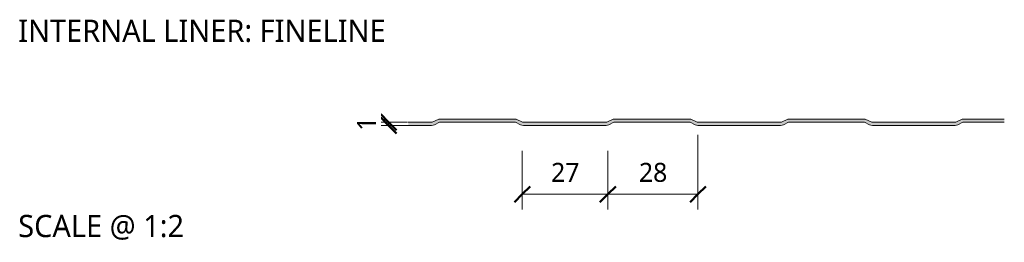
# Model space of a CAD drawing. Header units: millimetres. Extents: x 1921 to 5842, y -3826 to 1573.
# Tile 11 of 11: x 3099 to 3410, y 1129 to 1199. Entities that reach past the tile are written whole.
import ezdxf

# ---------------------------------------------------------------- set-up
doc = ezdxf.new("R2010")
doc.units = ezdxf.units.MM
for name, color, linetype, lineweight in [('A-ANNO-DIMS', 211, 'Continuous', 9), ('A-ANNO-DIMS-2', 211, 'Continuous', 9), ('A-DETL-GENF', 92, 'Continuous', 13), ('G-ANNO-TEXT', 231, 'Continuous', 9)]:
    doc.layers.add(name, color=color, linetype=linetype, lineweight=lineweight)
doc.styles.add('Yu Gothic', font='Yu Gothic.ttf', dxfattribs={"height": 7})
doc.styles.add('Yu Gothic_1', font='Yu Gothic.ttf', dxfattribs={"height": 6})
doc.styles.add('Yu Gothic_B', font='Yu Gothic.ttf', dxfattribs={"height": 7})
doc.dimstyles.new('Diagonal_2', dxfattribs={"dimscale": 304.8, "dimtxt": 6.965421, "dimasz": 0.016404, "dimexe": 0.015748, "dimexo": 0.009843, "dimgap": 0.009843, "dimtad": 1, "dimdec": 0, "dimzin": 0, "dimdsep": 46, "dimtxsty": 'Yu Gothic_1', "dimblk1": 'OBLIQUE', "dimblk2": 'OBLIQUE', "dimsah": 1, "dimcen": 0.09, "dimazin": 0, "dimtfac": 1, "dimtdec": 4, "dimtix": 1, "dimtmove": 0, "dimatfit": 3, "dimfxl": 1, "dimtvp": 1, "dimtfill": 1, "dimtolj": 1, "dimtzin": 0, "dimarcsym": 2})

# ---------------------------------------------------------------- blocks, each defined once
blk = doc.blocks.new('Metecno RFw 1000 - FINISHES - RFw 1000 - FINELINE FINISH-4368558-ALL FINISHES Copy 1')
at = {"layer": 'A-DETL-GENF'}
blk.add_hatch(color=256, dxfattribs=at).paths.add_polyline_path([(314.01, 0), (314.49, 0.06), (314.94, 0.22), (316.5, 1), (329.54, 1), (329.54, 2), (316.27, 2), (314.27, 1), (287.74, 1), (285.74, 2), (261.27, 2), (259.27, 1), (232.74, 1), (230.74, 2), (206.27, 2), (204.27, 1), (177.74, 1), (175.74, 2), (151.27, 2), (149.27, 1), (141.69, 1), (141.69, 0), (149.01, 0), (149.49, 0.06), (149.94, 0.22), (151.5, 1), (175.5, 1), (177.17, 0.18), (177.51, 0.06), (178, 0), (204.01, 0), (204.49, 0.06), (204.94, 0.22), (206.5, 1), (230.5, 1), (232.06, 0.22), (232.51, 0.06), (233, 0), (259.01, 0), (259.49, 0.06), (259.94, 0.22), (261.5, 1), (285.5, 1), (287.06, 0.22), (287.54, 0.05), (288, 0)])
for p, q in [((149.27, 1), (141.69, 1)), ((141.69, 0), (149.01, 0)), ((151.27, 2), (149.27, 1)), ((149.94, 0.22), (151.5, 1)), ((175.74, 2), (151.27, 2)), ((151.5, 1), (175.5, 1)), ((175.5, 1), (177.06, 0.22)), ((177.74, 1), (175.74, 2)), ((204.27, 1), (177.74, 1)), ((178, 0), (204.01, 0)), ((206.27, 2), (204.27, 1)), ((204.94, 0.22), (206.5, 1)), ((230.74, 2), (206.27, 2)), ((206.5, 1), (230.5, 1)), ((230.5, 1), (232.06, 0.22)), ((232.74, 1), (230.74, 2)), ((259.27, 1), (232.74, 1)), ((233, 0), (259.01, 0)), ((261.27, 2), (259.27, 1)), ((259.94, 0.22), (261.5, 1)), ((285.74, 2), (261.27, 2)), ((261.5, 1), (285.5, 1)), ((285.5, 1), (287.06, 0.22)), ((287.74, 1), (285.74, 2)), ((314.27, 1), (287.74, 1)), ((288, 0), (314.01, 0)), ((316.27, 2), (314.27, 1)), ((314.94, 0.22), (316.5, 1)), ((329.54, 2), (316.27, 2)), ((316.5, 1), (329.54, 1))]:
    blk.add_line(p, q, dxfattribs=at)
for centre, start, end in [((149.01, 2.1), 270, 296.5651), ((178, 2.1), 243.4349, 270), ((204.01, 2.1), 270, 296.5651), ((233, 2.1), 243.4349, 270), ((259.01, 2.1), 270, 296.5651), ((288, 2.1), 243.4349, 270), ((314.01, 2.1), 270, 296.5651)]:
    blk.add_arc(centre, 2.1, start, end, dxfattribs=at)
blk = doc.blocks.new('DIMBLOCK1-ALL FINISHES Copy 1')
at = {"layer": 'A-ANNO-DIMS-2'}
for p, q in [((3257.66, 1144.36), (3257.66, 1158.08)), ((3284.63, 1144.36), (3284.63, 1158.08)), ((3257.66, 1144.36), (3284.63, 1144.36)), ((3257.66, 1144.36), (3257.66, 1139.56)), ((3284.63, 1144.36), (3284.63, 1139.56))]:
    blk.add_line(p, q, dxfattribs=at)
at = {"layer": 'A-ANNO-DIMS-2', "lineweight": 50}
for p, q in [((3257.66, 1144.36), (3260.16, 1146.86)), ((3284.63, 1144.36), (3287.13, 1146.86)), ((3257.66, 1144.36), (3255.16, 1141.86)), ((3284.63, 1144.36), (3282.13, 1141.86))]:
    blk.add_line(p, q, dxfattribs=at)
at = {"layer": 'A-ANNO-DIMS-2', "color": 0, "insert": (3266.74, 1154.28), "char_height": 6, "width": 10.5711, "attachment_point": 1, "line_spacing_factor": 1.024327, "style": 'Yu Gothic_1', "bg_fill": 3, "box_fill_scale": 1.25, "bg_fill_color": 9, "bg_fill_true_color": 13158600, "bg_fill_transparency": 0}
blk.add_mtext('27', dxfattribs=at)
blk = doc.blocks.new('_Oblique')
at = {"color": 0, "linetype": 'ByBlock', "lineweight": -2}
blk.add_line((-0.5, -0.5), (0.5, 0.5), dxfattribs=at)
blk = doc.blocks.new('DIMBLOCK2-ALL FINISHES Copy 1')
at = {"layer": 'A-ANNO-DIMS-2'}
for p, q in [((3313.04, 1144.36), (3313.04, 1163.09)), ((3284.63, 1144.36), (3284.63, 1158.08)), ((3284.63, 1144.36), (3313.04, 1144.36)), ((3284.63, 1144.36), (3284.63, 1139.56)), ((3313.04, 1144.36), (3313.04, 1139.56))]:
    blk.add_line(p, q, dxfattribs=at)
at = {"layer": 'A-ANNO-DIMS-2', "lineweight": 50}
for p, q in [((3284.63, 1144.36), (3287.13, 1146.86)), ((3313.04, 1144.36), (3315.54, 1146.86)), ((3284.63, 1144.36), (3282.13, 1141.86)), ((3313.04, 1144.36), (3310.54, 1141.86))]:
    blk.add_line(p, q, dxfattribs=at)
at = {"layer": 'A-ANNO-DIMS-2', "color": 0, "insert": (3294.43, 1154.28), "char_height": 6, "width": 10.5711, "attachment_point": 1, "line_spacing_factor": 1.024327, "style": 'Yu Gothic_1', "bg_fill": 3, "box_fill_scale": 1.25, "bg_fill_color": 9, "bg_fill_true_color": 13158600, "bg_fill_transparency": 0}
blk.add_mtext('28', dxfattribs=at)
blk = doc.blocks.new('DIMBLOCK3-ALL FINISHES Copy 1')
at = {"layer": 'A-ANNO-DIMS-2'}
for p, q in [((3215.53, 1167.09), (3210.73, 1167.09)), ((3215.53, 1166.09), (3215.53, 1167.09)), ((3215.53, 1167.09), (3221.47, 1167.09)), ((3215.53, 1166.09), (3210.73, 1166.09)), ((3215.53, 1166.09), (3221.85, 1166.09))]:
    blk.add_line(p, q, dxfattribs=at)
at = {"layer": 'A-ANNO-DIMS-2', "lineweight": 50}
for p, q in [((3215.53, 1167.09), (3213.03, 1169.59)), ((3215.53, 1166.09), (3213.03, 1168.59)), ((3215.53, 1167.09), (3218.03, 1164.59)), ((3215.53, 1166.09), (3218.03, 1163.59))]:
    blk.add_line(p, q, dxfattribs=at)
at = {"layer": 'A-ANNO-DIMS-2', "color": 0, "insert": (3205.61, 1164.38), "char_height": 6, "width": 5.2855, "attachment_point": 1, "rotation": 90, "line_spacing_factor": 1.024327, "style": 'Yu Gothic_1', "bg_fill": 3, "box_fill_scale": 1.25, "bg_fill_color": 9, "bg_fill_true_color": 13158600, "bg_fill_transparency": 0}
blk.add_mtext('1', dxfattribs=at)

msp = doc.modelspace()

# ---------------------------------------------------------------- block references
at = {"layer": 'A-DETL-GENF'}
msp.add_blockref('Metecno RFw 1000 - FINISHES - RFw 1000 - FINELINE FINISH-4368558-ALL FINISHES Copy 1', (3080.04, 1166.09), dxfattribs=at)

# ---------------------------------------------------------------- texts
at = {"layer": 'G-ANNO-TEXT', "color": 7, "char_height": 7, "attachment_point": 1, "bg_fill": 3, "box_fill_scale": 1.25, "bg_fill_color": 9, "bg_fill_true_color": 13158600, "bg_fill_transparency": 0}
for s, insert, width, style in [('INTERNAL LINER: FINELINE', (3098.8, 1199.46), 153.924, 'Yu Gothic_B'), ('SCALE @ 1:2', (3098.8, 1137.85), 66.5401, 'Yu Gothic')]:
    msp.add_mtext(s, dxfattribs=dict(at, insert=insert, width=width, style=style))

# ---------------------------------------------------------------- dimensions: what is measured, and where the dimension line sits
at = {"layer": 'A-ANNO-DIMS'}
dim = msp.add_linear_dim(base=(3284.63, 1144.36), p1=(3257.66, 1161.08), p2=(3284.63, 1161.08), dimstyle='Diagonal_2', override={"dimpost": '<>', "dimfxl": 26.973477}, dxfattribs=at)
dim.commit()
dim.dimension.update_dxf_attribs({"geometry": 'DIMBLOCK1-ALL FINISHES Copy 1', "text_midpoint": (3271.14, 1150.36)})

# ---------------------------------------------------------------- next in the draw order: dimensions: what is measured, and where the dimension line sits
dim = msp.add_linear_dim(base=(3215.53, 1167.09), p1=(3218.85, 1166.09), p2=(3218.47, 1167.09), angle=90, dimstyle='Diagonal_2', override={"dimpost": '<>', "dimfxl": 1.070445}, dxfattribs=at)
dim.commit()
dim.dimension.update_dxf_attribs({"geometry": 'DIMBLOCK3-ALL FINISHES Copy 1', "text_midpoint": (3209.53, 1166.59)})
dim = msp.add_linear_dim(base=(3313.04, 1144.36), p1=(3284.63, 1161.08), p2=(3313.04, 1166.09), dimstyle='Diagonal_2', override={"dimpost": '<>', "dimfxl": 28.848734}, dxfattribs=at)
dim.commit()
dim.dimension.update_dxf_attribs({"geometry": 'DIMBLOCK2-ALL FINISHES Copy 1', "text_midpoint": (3298.84, 1150.36)})

doc.saveas('drawing.dxf')
